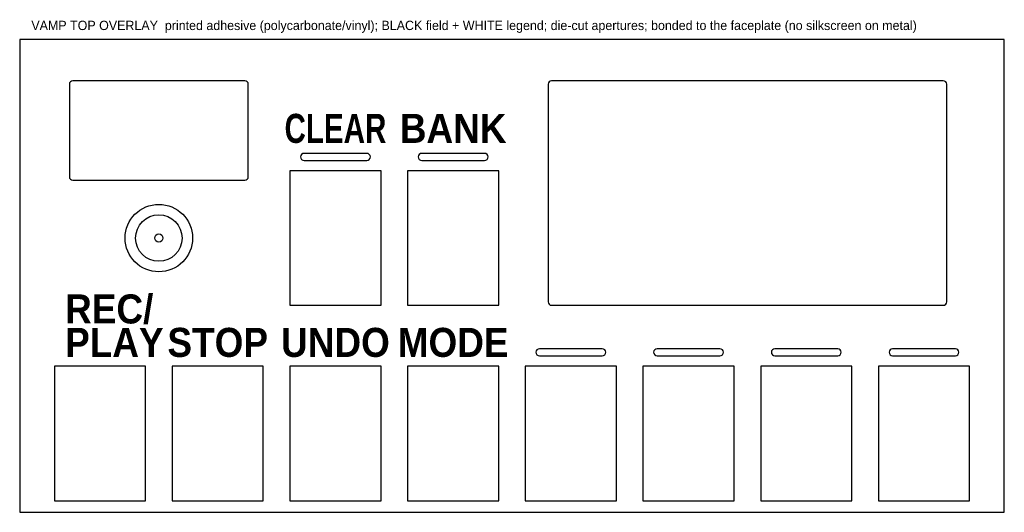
# Model space of a CAD drawing. Header units: millimetres. Extents: x 0 to 846, y 0 to 424.
import ezdxf
from ezdxf.enums import TextEntityAlignment as Align

# ---------------------------------------------------------------- set-up
doc = ezdxf.new("R2010")
doc.units = ezdxf.units.MM
for name, color, linetype in [('CUT', 7, 'Continuous'), ('NOTE', 8, 'Continuous'), ('SILK', 5, 'Continuous')]:
    doc.layers.add(name, color=color, linetype=linetype)
doc.styles.add('SILKBOLD', font='arialbd.ttf')

msp = doc.modelspace()

# ---------------------------------------------------------------- linework, layer by layer
at = {"layer": 'CUT'}
for points in [[(0, 0), (846, 0), (846, 406.64), (0, 406.64)], [(232.11, 178), (310.46, 178), (310.46, 293.61), (232.11, 293.61)], [(333.25, 178), (411.6, 178), (411.6, 293.61), (333.25, 293.61)], [(29.83, 10), (108.17, 10), (108.17, 125.61), (29.83, 125.61)], [(130.97, 10), (209.32, 10), (209.32, 125.61), (130.97, 125.61)], [(232.11, 10), (310.46, 10), (310.46, 125.61), (232.11, 125.61)], [(333.25, 10), (411.6, 10), (411.6, 125.61), (333.25, 125.61)], [(434.4, 10), (512.75, 10), (512.75, 125.61), (434.4, 125.61)], [(535.54, 10), (613.89, 10), (613.89, 125.61), (535.54, 125.61)], [(636.68, 10), (715.03, 10), (715.03, 125.61), (636.68, 125.61)], [(737.83, 10), (816.18, 10), (816.18, 125.61), (737.83, 125.61)]]:
    msp.add_lwpolyline(points, close=True, dxfattribs=at)
for points in [[(45.7, 285.5), (193.45, 285.5, 0.414214), (196.45, 288.5), (196.45, 368, 0.414214), (193.45, 371), (45.7, 371, 0.414214), (42.7, 368), (42.7, 288.5, 0.414214)], [(457.04, 178), (793.54, 178, 0.414214), (796.54, 181), (796.54, 368, 0.414214), (793.54, 371), (457.04, 371, 0.414214), (454.04, 368), (454.04, 181, 0.414214)], [(244.29, 302.61), (298.29, 302.61, 0.414214), (301.29, 305.61), (301.29, 305.61, 0.414214), (298.29, 308.61), (244.29, 308.61, 0.414214), (241.29, 305.61), (241.29, 305.61, 0.414214)], [(345.43, 302.61), (399.43, 302.61, 0.414214), (402.43, 305.61), (402.43, 305.61, 0.414214), (399.43, 308.61), (345.43, 308.61, 0.414214), (342.43, 305.61), (342.43, 305.61, 0.414214)], [(446.57, 134.61), (500.57, 134.61, 0.414214), (503.57, 137.61), (503.57, 137.61, 0.414214), (500.57, 140.61), (446.57, 140.61, 0.414214), (443.57, 137.61), (443.57, 137.61, 0.414214)], [(547.71, 134.61), (601.71, 134.61, 0.414214), (604.71, 137.61), (604.71, 137.61, 0.414214), (601.71, 140.61), (547.71, 140.61, 0.414214), (544.71, 137.61), (544.71, 137.61, 0.414214)], [(648.86, 134.61), (702.86, 134.61, 0.414214), (705.86, 137.61), (705.86, 137.61, 0.414214), (702.86, 140.61), (648.86, 140.61, 0.414214), (645.86, 137.61), (645.86, 137.61, 0.414214)], [(750, 134.61), (804, 134.61, 0.414214), (807, 137.61), (807, 137.61, 0.414214), (804, 140.61), (750, 140.61, 0.414214), (747, 137.61), (747, 137.61, 0.414214)]]:
    msp.add_lwpolyline(points, format="xyb", close=True, dxfattribs=at)
for radius in [29, 20, 3.5]:
    msp.add_circle((119.57, 235.8), radius, dxfattribs=at)

# ---------------------------------------------------------------- texts
at = {"layer": 'NOTE'}
msp.add_text('VAMP TOP OVERLAY  printed adhesive (polycarbonate/vinyl); BLACK field + WHITE legend; die-cut apertures; bonded to the faceplate (no silkscreen on metal)', height=8, dxfattribs=at).set_placement((10, 414.64))
at = {"layer": 'SILK', "style": 'SILKBOLD'}
for s, width, p in [('CLEAR', 0.727273, (271.29, 317.61)), ('BANK', 0.909091, (372.43, 317.61)), ('STOP', 0.909091, (170.14, 133.61)), ('UNDO', 0.909091, (271.29, 133.61)), ('MODE', 0.909091, (372.43, 133.61))]:
    msp.add_text(s, height=25, dxfattribs=dict(at, width=width)).set_placement(p, align=Align.CENTER)
at = {"layer": 'SILK', "style": 'SILKBOLD', "width": 0.909091}
for s, p in [('REC/', (39, 162.36)), ('PLAY', (39, 133.61))]:
    msp.add_text(s, height=25, dxfattribs=at).set_placement(p)

doc.saveas('drawing.dxf')
